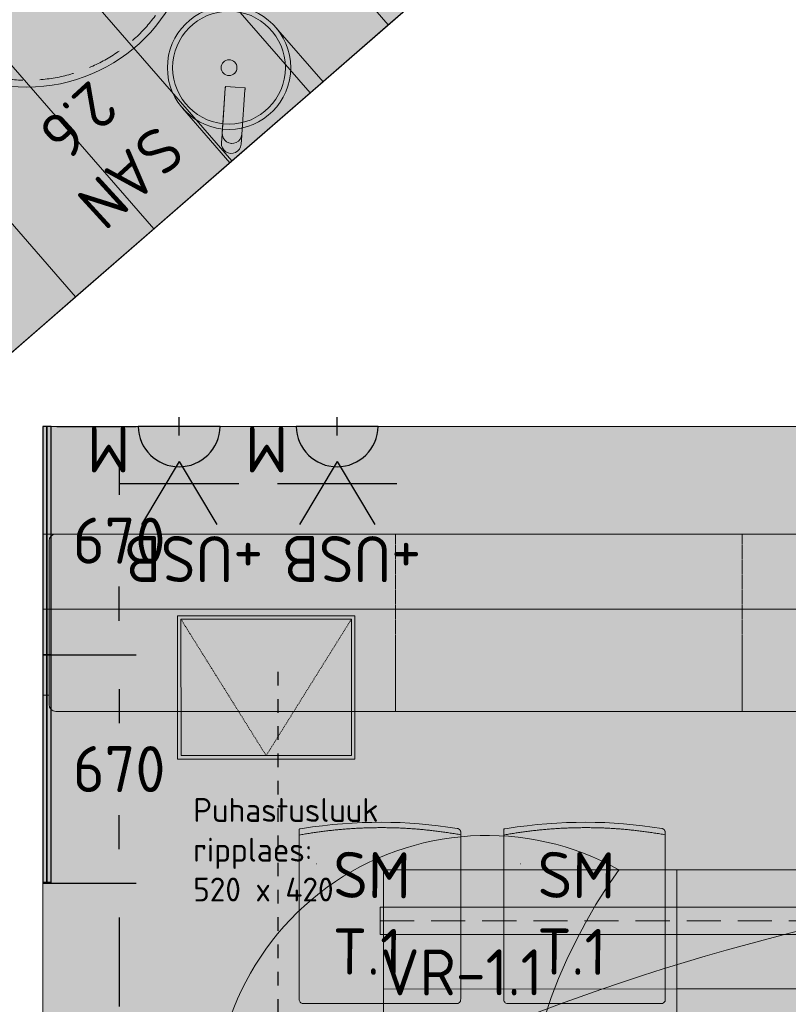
# Model space of a CAD drawing. Header units: millimetres. Extents: x -3074 to 179405, y -22 to 114374.
# Tile 26 of 184: x 133032 to 135288, y 65605 to 68493. Entities that reach past the tile are written whole.
import ezdxf

# ---------------------------------------------------------------- set-up
doc = ezdxf.new("R2010")
doc.units = ezdxf.units.MM
for name, pattern in [('Hidden', [4, 2, -2]), ('Hidden 100.00_ 50.00', [150, 100, -50]), ('Hidden_100', [80, 40, -40]), ('INP_kriipsjoon 1', [2, 1, -1])]:
    doc.linetypes.add(name, pattern=pattern)
doc.layers.get('0').update_dxf_attribs({"true_color": 0x000000})
for name, color, linetype, true_color in [('_SA-ELEKTER_pistikupesad', 7, 'Continuous', 0x9900cc), ('_SA-SEIN_tekst', 250, 'Continuous', 0x333333), ('_SA-SISUSTUS_abi', 7, 'Continuous', 0x7f4f3f)]:
    doc.layers.add(name, color=color, linetype=linetype, true_color=true_color)
for name, color, linetype, lineweight, true_color in [('_SA-LAGI', 7, 'Continuous', 9, 0x5b5b5b), ('_SA-LAGI_eriosade seadmed', 7, 'Continuous', 5, 0x9900cc), ('_SA-LAGI_hatch', 7, 'Continuous', 5, 0x787878), ('_SA-PORAND', 7, 'Continuous', 9, 0x5b5b5b), ('_SA-PORAND_hatch', 254, 'Continuous', 9, 0xbebebe), ('_SA-SANTEHN', 7, 'Continuous', 13, 0x4c5f99), ('_SA-SANTEHN_tekst', 7, 'Continuous', 13, 0x4c5f99), ('_SA-SEIN', 250, 'Continuous', 30, 0x333333), ('_SA-SEIN_dim', 1, 'Continuous', 13, 0xff0000), ('_SA-SISUSTUS_kohtkindel', 7, 'Continuous', 15, 0x7f4f3f), ('_SA-SISUSTUS_lahtine', 7, 'Continuous', 18, 0x7f4f3f), ('_SA-VALGUSTUS', 20, 'Continuous', 13, 0xff3f00), ('_SA-VALGUSTUS_valgusgrupid', 240, 'Continuous', 9, 0xff003f)]:
    doc.layers.add(name, color=color, linetype=linetype, lineweight=lineweight, true_color=true_color)
doc.styles.add('Arial Regular', font='txt')
doc.styles.add('DIN Pro Light-Light', font='txt')
doc.styles.add('DIN Pro Medium-Medium', font='txt')
doc.dimstyles.new('INP_100_DIM', dxfattribs={"dimtxt": 135, "dimasz": 100, "dimexe": 50, "dimexo": 0.5, "dimgap": 20, "dimtad": 0, "dimtih": 1, "dimtoh": 1, "dimdec": 0, "dimzin": 1, "dimdsep": 46, "dimtxsty": 'DIN Pro Light-Light', "dimcen": 2.5, "dimadec": 1, "dimazin": 1, "dimtfac": 1, "dimtdec": 4, "dimtix": 1, "dimtofl": 0, "dimtmove": 1, "dimatfit": 3, "dimfxl": 1, "dimtolj": 1, "dimtzin": 1, "dimarcsym": 0})

# ---------------------------------------------------------------- blocks, each defined once
blk = doc.blocks.new('VR-1.1')
at = {"color": 0, "linetype": 'Hidden 100.00_ 50.00', "lineweight": -2}
blk.add_line((97, -19), (1499, -19), dxfattribs=at)
at = {"color": 0, "lineweight": -2}
blk.add_lwpolyline([(97, -59), (97, 21), (1499, 21), (1499, -59)], close=True, dxfattribs=at)
at = {"color": 0, "lineweight": -2, "insert": (97, -102.5), "char_height": 135, "width": 1330.82, "attachment_point": 1, "style": 'DIN Pro Medium-Medium'}
blk.add_mtext('VR-1.1', dxfattribs=at)
blk = doc.blocks.new('Puhastusluuk ripplaes 520 x 420')
at = {"layer": '_SA-LAGI_eriosade seadmed'}
for points in [[(-471.8, 146.4), (-79.3, 487.6), (196.2, 170.6), (-196.2, -170.6)], [(-457.7, 145.4), (-80.3, 473.4), (182.1, 171.6), (-195.2, -156.5)]]:
    blk.add_lwpolyline(points, close=True, dxfattribs=at)
at = {"layer": '_SA-LAGI_eriosade seadmed', "linetype": 'Hidden'}
blk.add_lwpolyline([(-457.7, 145.4), (-6.6, 7.5), (-80.3, 473.4)], dxfattribs=at)
blk = doc.blocks.new('segisti Metris S pealt')
at = {"color": 0, "linetype": 'ByBlock', "lineweight": -2}
for p, q in [((-27, 167.2), (-24.3, 173.9)), ((-24.3, 173.9), (-19.7, 179.7)), ((-24.3, 173.9), (-19.7, 179.7)), ((-19.7, 179.7), (-13.9, 184.3)), ((-13.9, 184.3), (-7.2, 187)), ((-7.2, 187), (0, 188)), ((0, 188), (7.2, 187)), ((7.2, 187), (13.9, 184.3)), ((13.9, 184.3), (19.7, 179.7)), ((19.7, 179.7), (24.3, 173.9)), ((24.3, 173.9), (27, 167.2)), ((-28, 160), (-27, 167.2)), ((-28, 135.073), (-28, 160)), ((-28, 160), (-28, 135.073)), ((-26.7, 139.1), (-24, 145.8)), ((-24, 145.8), (-19.5, 151.5)), ((-19.5, 151.5), (-13.8, 156)), ((-13.8, 156), (-7.1, 158.7)), ((-7.1, 158.7), (0, 159.7)), ((0, 159.7), (7.1, 158.7)), ((7.1, 158.7), (13.8, 156)), ((13.8, 156), (19.5, 151.5)), ((19.5, 151.5), (24, 145.8)), ((24, 145.8), (26.7, 139.1)), ((27, 167.2), (28, 160)), ((28, 160), (28, 135.073)), ((28, 135.073), (28, 160)), ((28, 159.831), (28, 157.911)), ((28, 157.911), (28, 159.831)), ((28, 157.911), (28, 155.863)), ((28, 155.863), (28, 157.911)), ((28, 155.863), (28, 153.815)), ((28, 153.815), (28, 155.863)), ((-28, 132), (-26.7, 139.1)), ((-28, 132), (-26.7, 139.1)), ((-28, 135.073), (-28, 133.19)), ((-28, 133.19), (-28, 135.073)), ((-28, 132), (-28, 133.19)), ((-28, 133.19), (-28, 132)), ((-28, 133.19), (-28, 5)), ((-28, 96), (-28, 133.19)), ((-28, 5), (-28, 132)), ((-28, 132), (-28, 5)), ((26.7, 139.1), (28, 132)), ((28, 135.073), (28, 132)), ((28, 132), (28, 135.073)), ((28, 5), (28, 132)), ((28, 132), (28, 5)), ((-28, 5), (-28, 96)), ((-28, 5), (-28, 4)), ((-28, 4), (-28, 5)), ((-28, 4), (-28, 3)), ((-28, 3), (-28, 4)), ((-28, 3), (-28, 2.2)), ((-28, 2.2), (-28, 3)), ((-28, 2.2), (-28, 1.5)), ((-28, 1.5), (-28, 2.2)), ((-28, 1.5), (-28, 1.1)), ((-28, 1.1), (-28, 1.5)), ((-28, 1), (-28, 1.1)), ((-28, 1.1), (-28, 1)), ((-28, 1), (-27.7, 0.3)), ((-27.7, 0.3), (-27, 0)), ((-27.7, 0.3), (-27, 0)), ((-27, 0), (0, 0)), ((0, 0), (27, 0)), ((27, 0), (27.7, 0.3)), ((27, 0), (27.7, 0.3)), ((27.7, 0.3), (28, 1)), ((28, 4), (28, 5)), ((28, 5), (28, 4)), ((28, 4), (28, 3)), ((28, 3), (28, 4)), ((28, 3), (28, 2.2)), ((28, 2.2), (28, 3)), ((28, 2.2), (28, 1.5)), ((28, 1.5), (28, 2.2)), ((28, 1), (28, 1.5)), ((28, 1.5), (28, 1))]:
    blk.add_line(p, q, dxfattribs=at)
blk = doc.blocks.new('valamu 01')
at = {"color": 0, "lineweight": -2}
for p, q in [((0, -175), (0, 175)), ((205, 175), (0, 175)), ((205, -175), (0, -175))]:
    blk.add_line(p, q, dxfattribs=at)
for radius in [175, 160]:
    blk.add_circle((205, 0), radius, dxfattribs=at)
at = {"color": 0, "linetype": 'ByBlock', "lineweight": -2}
blk.add_circle((205, 0), 22.5, dxfattribs=at)
at = {"layer": '_SA-SANTEHN', "linetype": 'ByBlock', "xscale": -1.000000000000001, "rotation": 45.00000000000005}
blk.add_blockref('segisti Metris S pealt', (151.6, 23.1), dxfattribs=at)
at = {"layer": '_SA-SANTEHN_tekst', "linetype": 'ByBlock', "insert": (89.1, 413.2), "char_height": 130.456, "width": 923.309, "attachment_point": 2, "rotation": 91.4874, "style": 'DIN Pro Light-Light'}
blk.add_mtext('{\\fDIN Pro;SAN}\\P{\\fDIN Pro;2.6}\\P', dxfattribs=at)
blk = doc.blocks.new('_SA pistik(syvistatud)  x2 M_ USB')
at = {"linetype": 'ByBlock', "lineweight": -2}
blk.add_hatch(color=0, dxfattribs=at).paths.add_polyline_path([(-80.1, 0), (80.1, 0), (80.1, 1.8), (80, 3.5), (79.9, 5.3), (79.7, 7.1), (79.5, 9), (79.3, 10.8), (79, 12.6), (78.6, 14.5), (78.2, 16.3), (77.8, 18.2), (77.3, 20), (76.8, 21.9), (76.2, 23.7), (75.6, 25.5), (74.9, 27.4), (74.2, 29.2), (73.4, 31), (72.6, 32.8), (71.8, 34.6), (70.8, 36.4), (69.9, 38.2), (68.9, 39.9), (67.8, 41.7), (66.7, 43.4), (65.6, 45), (64.4, 46.7), (63.1, 48.3), (61.8, 49.9), (60.5, 51.5), (59.1, 53), (57.7, 54.5), (56.3, 56), (54.8, 57.4), (53.3, 58.8), (51.7, 60.1), (50.2, 61.4), (48.5, 62.7), (46.9, 63.9), (45.2, 65.1), (43.5, 66.2), (41.8, 67.3), (40.1, 68.3), (38.3, 69.3), (36.5, 70.3), (34.7, 71.2), (32.9, 72), (31.1, 72.8), (29.3, 73.5), (27.4, 74.2), (25.6, 74.9), (23.7, 75.5), (21.9, 76), (20, 76.5), (18.2, 77), (16.3, 77.4), (14.5, 77.8), (12.6, 78.1), (10.8, 78.4), (9, 78.6), (7.2, 78.8), (5.3, 78.9), (3.5, 79), (1.8, 79.1), (0, 79.1), (-1.8, 79.1), (-3.5, 79), (-5.3, 78.9), (-7.2, 78.8), (-9, 78.6), (-10.8, 78.4), (-12.6, 78.1), (-14.5, 77.8), (-16.3, 77.4), (-18.2, 77), (-20, 76.5), (-21.9, 76), (-23.7, 75.5), (-25.6, 74.9), (-27.4, 74.2), (-29.3, 73.5), (-31.1, 72.8), (-32.9, 72), (-34.7, 71.2), (-36.5, 70.3), (-38.3, 69.3), (-40.1, 68.3), (-41.8, 67.3), (-43.5, 66.2), (-45.2, 65.1), (-46.9, 63.9), (-48.5, 62.7), (-50.2, 61.4), (-51.7, 60.1), (-53.3, 58.8), (-54.8, 57.4), (-56.3, 56), (-57.7, 54.5), (-59.1, 53), (-60.5, 51.5), (-61.8, 49.9), (-63.1, 48.3), (-64.4, 46.7), (-65.6, 45), (-66.7, 43.4), (-67.8, 41.7), (-68.9, 39.9), (-69.9, 38.2), (-70.8, 36.4), (-71.8, 34.6), (-72.6, 32.8), (-73.4, 31), (-74.2, 29.2), (-74.9, 27.4), (-75.6, 25.5), (-76.2, 23.7), (-76.8, 21.9), (-77.3, 20), (-77.8, 18.2), (-78.2, 16.3), (-78.6, 14.5), (-79, 12.6), (-79.3, 10.8), (-79.5, 9), (-79.7, 7.1), (-79.9, 5.3), (-80, 3.5), (-80.1, 1.8)], flags=0)
at = {"color": 0, "linetype": 'ByBlock', "lineweight": -2}
for p, q in [((0, 68.7), (-73.7, 192.2)), ((0, 68.7), (73.7, 192.2)), ((116.6, 111.4), (-116.6, 111.4)), ((0, 17.9), (0, -17.9))]:
    blk.add_line(p, q, dxfattribs=at)
blk.add_lwpolyline([(-80.1, 0), (80.1, 0, 0.986995)], format="xyb", close=True, dxfattribs=at)
at = {"color": 0, "linetype": 'ByBlock', "lineweight": -2, "attachment_point": 1}
for s, insert, char_height, width, style in [('+USB', (-164.3, 304.3), 90, 782.951, 'DIN Pro Medium-Medium'), ('M, USB', (-154, 302.5, 0), 0.18, 2.06, 'Arial Regular'), ('M', (96.2, 90), 90, 361.967, 'DIN Pro Medium-Medium')]:
    blk.add_mtext(s, dxfattribs=dict(at, insert=insert, char_height=char_height, width=width, style=style))
blk = doc.blocks.new('SM-T.1')
at = {"color": 0, "lineweight": -2}
blk.add_line((-189.7, -122.2), (-190.8, -122.2), dxfattribs=at)
blk.add_lwpolyline([(-240.5, -519.5, 0.431685), (-229.3, -531.9), (221.7, -532.1), (222, -532.1), (222.2, -532.1), (222.5, -532.1), (222.8, -532.1), (223.1, -532), (223.4, -532), (223.7, -531.9), (223.9, -531.9), (224.2, -531.8), (224.5, -531.8), (224.8, -531.7), (225.1, -531.6), (225.3, -531.5), (225.6, -531.4), (225.9, -531.3), (226.2, -531.2), (226.4, -531), (226.7, -530.9), (226.9, -530.8), (227.2, -530.6), (227.5, -530.5), (227.7, -530.3), (227.9, -530.2), (228.2, -530), (228.4, -529.8), (228.6, -529.6), (228.9, -529.4), (229.1, -529.3), (229.3, -529.1), (229.5, -528.9), (229.7, -528.7), (229.9, -528.4), (233, -525), (233.1, -524.8), (233.2, -524.7), (233.2, -524.7), (233.2, -524.7), (233.2, -524.7), (233.2, -524.7), (233.2, -524.7), (233.2, -524.7), (233.2, -524.7), (233.2, -524.7), (233.2, -524.7), (233.2, -524.7), (233.2, -524.7), (233.2, -524.7), (233.2, -524.7), (233.2, -524.7), (233.2, -524.7), (233.2, -524.6), (233.2, -524.4), (233.4, -515.3), (233.6, -28.9), (233.6, -28.7), (233.6, -28.5), (233.5, -28.3), (233.5, -28), (233.5, -27.8), (233.4, -27.6), (233.4, -27.3), (233.3, -27.1), (233.3, -26.9), (233.2, -26.7), (233.1, -26.4), (233.1, -26.2), (233, -26), (232.9, -25.7), (232.8, -25.5), (232.7, -25.3), (232.6, -25.1), (232.5, -24.8), (232.4, -24.6), (232.3, -24.4), (232.2, -24.2), (232, -24), (231.9, -23.7), (231.8, -23.5), (231.6, -23.3), (231.5, -23.1), (231.3, -22.9), (231.1, -22.7), (231, -22.5), (230.8, -22.3), (230.6, -22.1), (230.5, -21.9), (230.3, -21.7), (230.1, -21.5), (229.9, -21.4), (229.7, -21.2), (229.5, -21), (229.3, -20.9), (229.1, -20.7), (228.9, -20.5), (228.7, -20.4), (228.5, -20.2), (228.3, -20.1), (228, -20), (227.8, -19.8), (227.6, -19.7), (227.4, -19.6), (227.1, -19.5), (226.9, -19.3), (226.7, -19.2), (226.5, -19.1), (226.2, -19), (226, -18.9), (225.7, -18.8), (225.5, -18.8), (225.3, -18.7), (225, -18.6), (224.8, -18.5), (224.6, -18.5), (224.3, -18.4), (224.1, -18.3), (223.8, -18.3), (223.6, -18.3), (223.4, -18.2), (195.4, -14), (167.4, -10.3), (139.5, -7.1), (111.6, -4.6), (83.8, -2.6), (56, -1.2), (28.3, -0.3), (0.6, 0), (-27.7, -0.3), (-56.2, -1.1), (-84.8, -2.5), (-113.6, -4.5), (-142.6, -7), (-171.8, -10.1), (-201.1, -13.8), (-230.6, -18), (-237.4, -19.2), (-239.1, -19.6), (-239.5, -19.7), (-239.7, -19.7), (-239.8, -19.8), (-240, -19.8), (-240, -19.8), (-240.1, -19.8), (-240.1, -19.9), (-240.1, -19.9), (-240.2, -19.9), (-240.2, -19.9), (-240.2, -19.9), (-240.2, -19.9), (-240.2, -19.9), (-240.2, -19.9), (-240.2, -19.9), (-240.2, -19.9), (-240.2, -19.9), (-240.2, -19.9), (-240.2, -19.9), (-240.2, -19.9), (-240.2, -19.9), (-240.3, -19.9), (-240.3, -19.9), (-240.3, -19.9), (-240.3, -19.9), (-240.3, -20), (-240.3, -20), (-240.3, -20), (-240.3, -20), (-240.3, -20), (-240.3, -20.5), (-240.5, -59)], format="xyb", close=True, dxfattribs=at)
blk.add_open_spline([(-240.5, -37.6), (-182.5, -27), (-64.7, -16.1), (54.8, -15.5), (173, -26.1), (233.6, -36.7)], degree=2, knots=[0.019398, 0.019398, 0.019398, 1, 2, 3, 3.984807, 3.984807, 3.984807], dxfattribs=at)
at = {"color": 0, "linetype": 'ByBlock', "lineweight": -2, "insert": (-140, -86.3), "char_height": 135, "width": 765.738, "attachment_point": 1, "rotation": 359.473, "style": 'DIN Pro Medium-Medium'}
blk.add_mtext('{\\fDIN Pro;SM}\\P{\\fDIN Pro;T.1}\\P', dxfattribs=at)
blk = doc.blocks.new('*D91')
at = {"layer": '_SA-SEIN_dim', "color": 0, "lineweight": -2}
for p, q in [((133124.5, 65959.9), (133374, 65959.9)), ((133324, 65859.9), (133324, 65598.5)), ((133324, 65159.9), (133324, 65421.3)), ((133124.5, 65059.9), (133374, 65059.9))]:
    blk.add_line(p, q, dxfattribs=at)
at = {"layer": '_SA-SEIN_dim', "color": 0}
for points in [[(133340.7, 65859.9), (133307.3, 65859.9), (133324, 65959.9)], [(133307.3, 65159.9), (133340.7, 65159.9), (133324, 65059.9)]]:
    blk.add_solid(points, dxfattribs=at)
at = {"layer": 'Defpoints', "color": 0}
for p in [(133124, 65959.9), (133124, 65059.9), (133324, 65059.9)]:
    blk.add_point(p, dxfattribs=at)
at = {"layer": '_SA-SEIN_dim', "color": 0, "insert": (133324, 65509.9), "char_height": 135, "attachment_point": 5, "style": 'DIN Pro Light-Light'}
blk.add_mtext('\\A1;900', dxfattribs=at)
blk = doc.blocks.new('*D92')
at = {"layer": '_SA-SEIN_dim', "color": 0, "lineweight": -2}
for p, q in [((133124.5, 66629.8), (133374, 66629.8)), ((133324, 66529.8), (133324, 66429.7)), ((133324, 66059.9), (133324, 66160)), ((133124.5, 65959.9), (133374, 65959.9))]:
    blk.add_line(p, q, dxfattribs=at)
at = {"layer": '_SA-SEIN_dim', "color": 0}
for points in [[(133340.7, 66529.8), (133307.3, 66529.8), (133324, 66629.8)], [(133307.3, 66059.9), (133340.7, 66059.9), (133324, 65959.9)]]:
    blk.add_solid(points, dxfattribs=at)
at = {"layer": 'Defpoints', "color": 0}
for p in [(133124, 66629.8), (133324, 66629.8), (133124, 65959.9)]:
    blk.add_point(p, dxfattribs=at)
at = {"layer": '_SA-SEIN_dim', "color": 0, "insert": (133324, 66294.9), "char_height": 135, "attachment_point": 5, "style": 'DIN Pro Light-Light'}
blk.add_mtext('\\A1;670', dxfattribs=at)
blk = doc.blocks.new('*D93')
at = {"layer": '_SA-SEIN_dim', "color": 0, "lineweight": -2}
for p, q in [((133140.8, 67300.2), (133374, 67300.2)), ((133324, 67200.2), (133324, 67099.8)), ((133324, 66729.8), (133324, 66830.1)), ((133124.5, 66629.8), (133374, 66629.8))]:
    blk.add_line(p, q, dxfattribs=at)
at = {"layer": '_SA-SEIN_dim', "color": 0}
for points in [[(133340.7, 67200.2), (133307.3, 67200.2), (133324, 67300.2)], [(133307.3, 66729.8), (133340.7, 66729.8), (133324, 66629.8)]]:
    blk.add_solid(points, dxfattribs=at)
at = {"layer": 'Defpoints', "color": 0}
for p in [(133140.3, 67300.2), (133324, 67300.2), (133124, 66629.8)]:
    blk.add_point(p, dxfattribs=at)
at = {"layer": '_SA-SEIN_dim', "color": 0, "insert": (133324, 66965), "char_height": 135, "attachment_point": 5, "style": 'DIN Pro Light-Light'}
blk.add_mtext('\\A1;670', dxfattribs=at)
blk = doc.blocks.new('VS-2.3')
at = {"color": 0}
blk.add_circle((0, -490), 490, dxfattribs=at)
at = {"color": 0, "linetype": 'Hidden 100.00_ 50.00', "lineweight": -2}
blk.add_circle((0, -490), 470, dxfattribs=at)
at = {"color": 0, "lineweight": -2, "insert": (-258.9, -422.1), "char_height": 135, "width": 1352.951, "attachment_point": 1, "style": 'DIN Pro Medium-Medium'}
blk.add_mtext('VS-2.3', dxfattribs=at)

msp = doc.modelspace()

# ---------------------------------------------------------------- hatches: boundary and pattern name
at = {"layer": '_SA-LAGI_hatch'}
h = msp.add_hatch(dxfattribs=at)
h.set_pattern_fill('Squares', color=256, scale=200, angle=41, style=0, pattern_type=2)
h.set_pattern_definition([(41, (0, 0), (-32.802951, 37.735479), [50, -50]), (131, (0, 0), (-37.735479, -32.802951), [50, -50])])
h.paths.add_polyline_path([(122900, 71829), (122900, 67510), (129100, 67510), (129100, 67500), (132989.2, 67500.1), (139879, 73489.3), (138422.2, 75164.5), (137290.2, 74180.4), (134200.1, 77735.1), (127406, 71829)], flags=0)
h = msp.add_hatch(dxfattribs=at)
h.set_pattern_fill('Plus', color=256, scale=100, style=0, pattern_type=2)
h.set_pattern_definition([(0, (-12.5, 0), (0, 100), [25, -75]), (90, (0, -12.5), (-100, 6e-15), [25, -75])])
h.paths.add_polyline_path([(139290, 57150), (139290, 66393), (138501.4, 67300.2), (133100, 67300.2), (133100, 57150), (133888.6, 57149.8), (139249.7, 57149.8)], flags=0)
h.paths.add_polyline_path([(138290, 66000), (138290, 58700), (134100, 58700), (134100, 66000)], flags=0)
h = msp.add_hatch(dxfattribs=at)
h.set_pattern_fill('Squares', color=256, scale=200, angle=0.0004, style=0, pattern_type=2)
h.set_pattern_definition([(0.00043, (-8e-14, 0), (-0.000374, 50), [50, -50]), (90.00043, (-8e-14, 0), (-50, -0.000374), [50, -50])])
h.paths.add_polyline_path([(138290.7, 66000.1), (134100.7, 66000), (134100, 59650.2), (138290.7, 59650.3)], flags=0)
at = {"layer": '_SA-PORAND_hatch', "true_color": 0xebebeb}
for points in [[(134343.3, 68677.2), (133752.9, 69356.5), (133523.5, 69157), (134113.9, 68477.8)], [(133655, 68078.9), (133064.6, 68758.1), (132835.2, 68558.7), (133425.6, 67879.5)], [(133425.6, 67879.5), (132835.2, 68558.7), (132605.7, 68359.3), (133196.2, 67680)]]:
    msp.add_hatch(color=7, dxfattribs=at).paths.add_polyline_path(points, flags=0)
at = {"layer": '_SA-PORAND_hatch', "true_color": 0xdcdcdc}
msp.add_hatch(color=254, dxfattribs=at).paths.add_polyline_path([(134113.9, 68477.8), (133523.5, 69157), (133294, 68957.6), (133884.5, 68278.3)], flags=0)
at = {"layer": '_SA-PORAND_hatch', "true_color": 0xfafafa}
for points in [[(133884.5, 68278.3), (133294, 68957.6), (133064.6, 68758.1), (133655, 68078.9)], [(133196.2, 67680), (132605.7, 68359.3), (132376.3, 68159.8), (132966.8, 67480.6)]]:
    msp.add_hatch(color=7, dxfattribs=at).paths.add_polyline_path(points, flags=0)
at = {"layer": '_SA-PORAND_hatch', "true_color": 0xfffce7}
h = msp.add_hatch(dxfattribs=at)
h.set_pattern_fill('Hatch1', style=0, pattern_type=2)
h.set_pattern_definition([(0, (0, 0), (0, 0.125), [])])
h.paths.add_polyline_path([(138967.4, 66764.2), (138501.4, 67300.2), (133100, 67300.2), (133100, 66764.2)], flags=0)
at = {"layer": '_SA-PORAND_hatch', "true_color": 0xf1f1e1}
msp.add_hatch(color=7, dxfattribs=at).paths.add_polyline_path([(133100, 66764.2), (138967.4, 66764.2), (139290, 66393), (139290, 66387), (139290, 66001.1), (139290, 65001.1), (139290, 64301.1), (139290, 63601.1), (139290, 62901.1), (139290, 62201.1), (139290, 61501.1), (139290, 60801.1), (139290, 60101.1), (139290, 59401.1), (139290, 58701.1), (139290, 58001.1), (139290, 57581.1), (139290, 57429.8), (133100, 57429.8), (133100, 65500), (133100, 66500)], flags=0)

# ---------------------------------------------------------------- linework, layer by layer
at = {"layer": '_SA-LAGI'}
for points in [[(122900, 71829), (122900, 67510), (129100, 67510), (129100, 67500), (132989.2, 67500.1), (139879, 73489.3), (138422.2, 75164.5), (137290.2, 74180.4), (134200.1, 77735.1), (127406, 71829)], [(138290, 65999.8), (134100, 65999.8), (134100, 58700), (138290, 58700)]]:
    msp.add_lwpolyline(points, close=True, dxfattribs=at)
msp.add_lwpolyline([(139290, 57150), (139249.7, 57149.8), (133888.6, 57149.8), (133100, 57150), (133100, 67300.2), (138501.4, 67300.2), (139290, 66393), (139290, 57150)], dxfattribs=at)
at = {"layer": '_SA-LAGI_hatch'}
for points in [[(134100, 65999.3), (134100, 65649.7), (134960.7, 65649.8), (134960.6, 65999.4)], [(134960.7, 65649.8), (136200, 65649.9), (136200, 65999.2), (134960.6, 65999.4)], [(134100, 65649.7), (134100.1, 65049.7), (134960.7, 65049.8), (134960.6, 65649.8)], [(134960.7, 65049.8), (136200.1, 65049.9), (136200, 65649.5), (134960.6, 65649.8)]]:
    msp.add_lwpolyline(points, close=True, dxfattribs=at)
at = {"layer": '_SA-PORAND'}
msp.add_lwpolyline([(147282.6, 79925.2), (132880, 67405.2), (132880, 64960), (131240, 64960), (131240, 55980), (132880, 55980), (132880, 51740), (129100, 51740), (129100, 67510), (127405, 67510), (127406, 71829)], dxfattribs=at)
for points in [[(134343.3, 68677.2), (133752.9, 69356.5), (133523.5, 69157), (134113.9, 68477.8)], [(134113.9, 68477.8), (133523.5, 69157), (133294, 68957.6), (133884.5, 68278.3)], [(133884.5, 68278.3), (133294, 68957.6), (133064.6, 68758.1), (133655, 68078.9)], [(133655, 68078.9), (133064.6, 68758.1), (132835.2, 68558.7), (133425.6, 67879.5)], [(133425.6, 67879.5), (132835.2, 68558.7), (132605.7, 68359.3), (133196.2, 67680)], [(133196.2, 67680), (132605.7, 68359.3), (132376.3, 68159.8), (132966.8, 67480.6)], [(138967.4, 66764.2), (138501.4, 67300.2), (133100, 67300.2), (133100, 66764.2)]]:
    msp.add_lwpolyline(points, close=True, dxfattribs=at)
at = {"layer": '_SA-SEIN'}
for points in [[(133100, 66629.8), (133112, 66629.8), (133112, 67300.2), (133100, 67300.2)], [(133112, 66629.8), (133124, 66629.8), (133124, 67300.2), (133112, 67300.2)], [(133100, 66629.8), (133100, 65961.9), (133112, 65961.9), (133112, 66629.8)], [(133112, 66629.8), (133112, 65961.9), (133124, 65961.9), (133124, 66629.8)], [(133100, 65959.9), (133124, 65959.9), (133124, 65961.9), (133100, 65961.9)]]:
    msp.add_lwpolyline(points, close=True, dxfattribs=at)
at = {"layer": '_SA-SISUSTUS_abi', "linetype": 'Hidden_100'}
msp.add_line((133789.5, 66580.3), (133789.5, 57000.3), dxfattribs=at)
at = {"layer": '_SA-SISUSTUS_kohtkindel'}
for p, q in [((133100, 66984.2), (133100, 66512.2)), ((133118.1, 66964.2), (133118.1, 66484.2)), ((133118.1, 66512.2), (133100, 66512.2)), ((139189.7, 66464.2), (133138.3, 66464.2))]:
    msp.add_line(p, q, dxfattribs=at)
at = {"layer": '_SA-SISUSTUS_kohtkindel', "linetype": 'INP_kriipsjoon 1'}
for p, q in [((134135.5, 66464.2), (134135.5, 66984.2)), ((135152.8, 66464.2), (135152.8, 66984.2))]:
    msp.add_line(p, q, dxfattribs=at)
at = {"layer": '_SA-SISUSTUS_kohtkindel'}
msp.add_lwpolyline([(133100, 66984.2), (138776.1, 66984.2), (138501.4, 67300.2), (133100, 67300.2)], close=True, dxfattribs=at)
at = {"layer": '_SA-SISUSTUS_kohtkindel', "extrusion": (0, 0, -1)}
for centre, start, end in [((-133138.2, 66964.1), 0.2367, 90.2347), ((-133138.2, 66484.3), 269.7653, 359.7633)]:
    msp.add_arc(centre, 20.1, start, end, dxfattribs=at)
at = {"layer": '_SA-VALGUSTUS_valgusgrupid', "extrusion": (0, 0, -1)}
for centre, radius, start, end in [((-134403.4, 65302.2), 798, 349.0028, 119.0547), ((-136993.1, 59088.7), 6936.6, 60.90504, 94.92721)]:
    msp.add_arc(centre, radius, start, end, dxfattribs=at)
at = {"layer": '_SA-VALGUSTUS_valgusgrupid'}
msp.add_arc((136038.2, 65099.8), 1538, 144.1737, 215.8147, dxfattribs=at)

# ---------------------------------------------------------------- block references
at = {"layer": '_SA-ELEKTER_pistikupesad', "xscale": 1.5, "yscale": 1.5, "zscale": 1.5, "rotation": 180}
for p in [(133500, 67300.2), (133963.8, 67300.2)]:
    msp.add_blockref('_SA pistik(syvistatud)  x2 M_ USB', p, dxfattribs=at)
at = {"layer": '_SA-LAGI_eriosade seadmed', "rotation": 318.9999998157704}
msp.add_blockref('Puhastusluuk ripplaes 520 x 420', (133755.5, 66324.4, 2700), dxfattribs=at)
at = {"layer": '_SA-SANTEHN', "linetype": 'ByBlock', "zscale": 1.034833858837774}
for name, p, xscale, yscale, rotation in [('valamu 01', (133785.7, 68192.4), 1.034833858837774, 1.034833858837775, 130.9999990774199), ('segisti Metris S pealt', (133664.7, 68295.1), -1.034833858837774, 1.034833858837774, 175.99999907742)]:
    msp.add_blockref(name, p, dxfattribs=dict(at, xscale=xscale, yscale=yscale, rotation=rotation))
at = {"layer": '_SA-SISUSTUS_lahtine'}
for p in [(134093, 66138.9), (134693, 66138.9)]:
    msp.add_blockref('SM-T.1', p, dxfattribs=at)
at = {"layer": '_SA-VALGUSTUS'}
for name, p, rotation in [('VS-2.3', (133047.8, 69275.5), 0.6205627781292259), ('VR-1.1', (133992.8, 65868.6), 1.018731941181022e-06)]:
    msp.add_blockref(name, p, dxfattribs=dict(at, rotation=rotation))

# ---------------------------------------------------------------- texts
at = {"layer": '_SA-LAGI_eriosade seadmed', "insert": (133541.4, 66210), "char_height": 70, "width": 1353.333, "attachment_point": 1, "style": 'DIN Pro Light-Light'}
msp.add_mtext('{\\fDIN Pro;Puhastusluuk }\\P{\\fDIN Pro;ripplaes:}\\P{\\fDIN Pro;520 x 420}\\P', dxfattribs=at)
at = {"layer": '_SA-LAGI_eriosade seadmed', "insert": (134383.8, 64264.8, 30.1), "char_height": 70, "width": 2841.311, "attachment_point": 1, "rotation": 90.0005, "style": 'DIN Pro Light-Light'}
msp.add_mtext('{\\fDIN Pro;Vertikaalses pinnas:}\\P{\\fDIN Pro;Puhastusluuk 320 x 220}\\P{\\fDIN Pro;Kõrgus põrandast}\\P{\\fDIN Pro;luugi alumise ääreni: 3100 mm}\\P', dxfattribs=at)
at = {"layer": '_SA-SEIN_tekst', "insert": (134660.1, 61445.5), "char_height": 135, "width": 9274.426, "attachment_point": 1, "rotation": 89.8823, "style": 'DIN Pro Medium-Medium'}
msp.add_mtext('{\\fDIN Pro;S-43 (Lambrii) 150mm-1080mm}\\P{\\fDIN Pro;(Jooksvad mõõdud seintes)}\\P{\\fDIN Pro;vt. SAD-S10}\\P{\\fDIN Pro;S-12 (Helehall) Kõik ülejäänud nähtavad seina pinnad}\\P', dxfattribs=at)

# ---------------------------------------------------------------- dimensions: what is measured, and where the dimension line sits
at = {"layer": '_SA-SEIN_dim'}
for base, p1, p2, angle, picture, middle in [((133324, 67300.2), (133124, 66629.8), (133140.3, 67300.2), 90, '*D93', (133324, 66965)), ((133324, 66629.8), (133124, 65959.9), (133124, 66629.8), 89.9995, '*D92', (133324, 66294.9)), ((133324, 65059.9), (133124, 65959.9), (133124, 65059.9), 270, '*D91', (133324, 65509.9))]:
    dim = msp.add_linear_dim(base=base, p1=p1, p2=p2, angle=angle, dimstyle='INP_100_DIM', override={"dimtxt": 135, "dimasz": 100, "dimexe": 50, "dimexo": 0.5, "dimgap": 20, "dimdec": 0, "dimzin": 1, "dimtxsty": 'DIN Pro Light-Light', "dimsah": 0, "dimcen": 2.5, "dimadec": 1, "dimazin": 1, "dimtix": 0, "dimtmove": 0, "dimtzin": 1}, dxfattribs=at)
    dim.commit()
    dim.dimension.update_dxf_attribs({"geometry": picture, "text_midpoint": middle})

doc.saveas('drawing.dxf')
